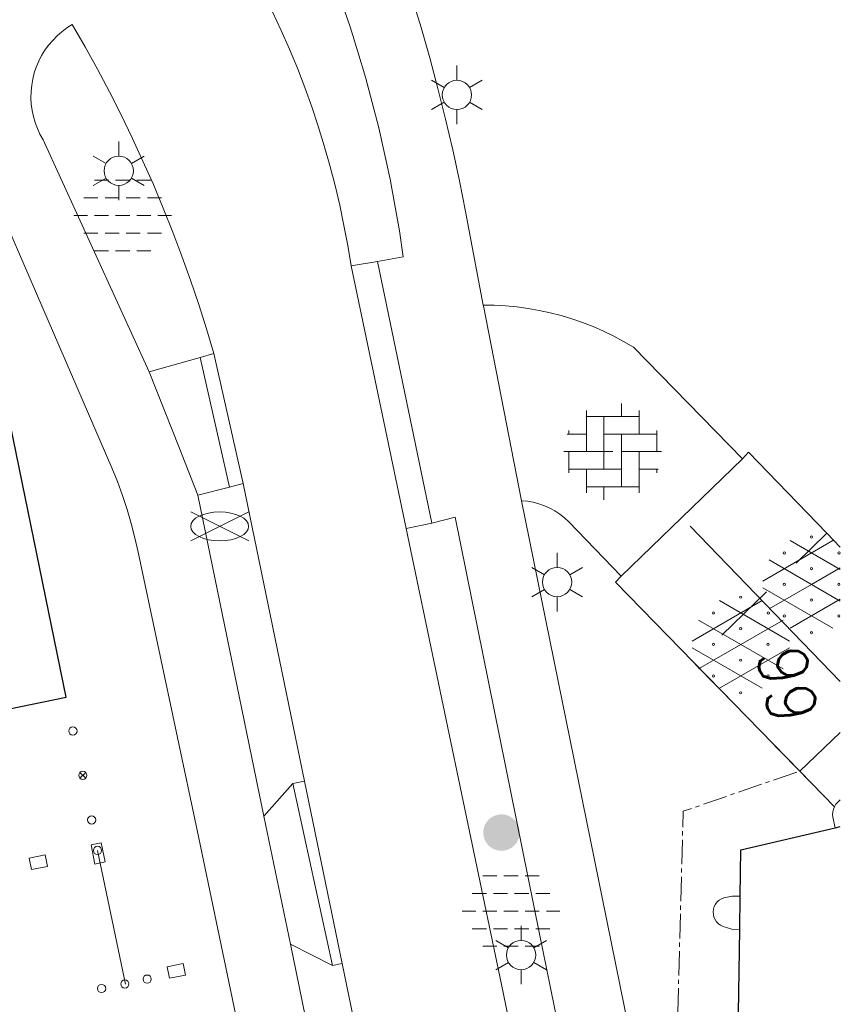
# Model space of a CAD drawing. Header units: metres. Extents: x 118656 to 118796, y 483654 to 483738.
# Tile 4 of 15: x 118710 to 118735, y 483689 to 483719. Entities that reach past the tile are written whole.
import ezdxf
from ezdxf.enums import TextEntityAlignment as Align

# ---------------------------------------------------------------- set-up
doc = ezdxf.new("R2010")
doc.units = ezdxf.units.M
doc.header["$MEASUREMENT"] = 0
doc.linetypes.add('DGN Style 2', pattern=[3.180526, 1.908315, -1.27221])
doc.linetypes.add('hek', pattern=[1.14, 0.75, -0.13, 0.13, -0.13])
for name, color, linetype, lineweight in [('Baakschild', 7, 'Continuous', 0), ('Barrier', 7, 'Continuous', 0), ('Kader', 7, 'Continuous', 0), ('Level 17', 7, 'Continuous', 0), ('Level 21', 7, 'Continuous', 0), ('Level 22', 7, 'Continuous', 0), ('Level 23', 7, 'Continuous', 0), ('Level 50', 7, 'Continuous', 0), ('Oml_ voetganger', 7, 'Continuous', 0), ('Omleiding fiets', 7, 'Continuous', 0), ('Omleiding OV', 7, 'Continuous', 0), ('Werkterrein', 7, 'Continuous', 0)]:
    doc.layers.add(name, color=color, linetype=linetype, lineweight=lineweight)
doc.styles.add('Style-STANDARD', font='STANDARD.shx')

# ---------------------------------------------------------------- blocks, each defined once
blk = doc.blocks.new('OVERH')
at = {"layer": 'Barrier', "color": 7, "linetype": 'Continuous', "lineweight": 0}
for p, q in [((-0.811, 0), (-0.811, 1.262)), ((0.272, 1.082), (0.272, 1.475)), ((0.812, 0.541), (0.812, 1.261)), ((-0.811, 1.082), (0.812, 1.082)), ((-0.27, -0.541), (-0.27, 1.082)), ((-1.352, 0.541), (-1.352, 0.649)), ((1.354, 0), (1.354, 0.647)), ((-1.399, 0.541), (-0.811, 0.541)), ((-0.27, 0.541), (1.354, 0.541)), ((0.271, -1.082), (0.271, 0.541)), ((-1.5, 0), (0, 0)), ((-1.352, -0.649), (-1.352, 0)), ((0.271, 0), (1.5, 0)), ((0.812, -1.261), (0.812, 0)), ((-1.352, -0.541), (0.271, -0.541)), ((-0.811, -1.262), (-0.811, -0.541)), ((0.812, -0.541), (1.399, -0.541)), ((1.354, -0.647), (1.354, -0.541)), ((-0.811, -1.082), (0.812, -1.082)), ((-0.269, -1.476), (-0.269, -1.082))]:
    blk.add_line(p, q, dxfattribs=at)
blk = doc.blocks.new('ONVERH')
at = {"layer": 'Barrier', "color": 7, "linetype": 'Continuous', "lineweight": 0}
for p, q in [((-0.856, 1.082), (-0.422, 1.082)), ((-0.206, 1.082), (0.227, 1.082)), ((0.444, 1.082), (0.877, 1.082)), ((-1.18, 0.54), (-0.747, 0.54)), ((-0.531, 0.54), (-0.097, 0.54)), ((0.119, 0.54), (0.552, 0.54)), ((0.769, 0.54), (1.202, 0.54)), ((-1.491, -0.001), (-1.072, -0.001)), ((-0.856, -0.001), (-0.422, -0.001)), ((-0.206, -0.001), (0.227, -0.001)), ((0.444, -0.001), (0.877, -0.001)), ((1.094, -0.001), (1.509, -0.001)), ((-1.18, -0.543), (-0.747, -0.543)), ((-1.18, -0.543), (-0.747, -0.543)), ((-0.531, -0.543), (-0.097, -0.543)), ((0.119, -0.543), (0.552, -0.543)), ((0.769, -0.543), (1.202, -0.543)), ((-0.856, -1.084), (-0.422, -1.084)), ((-0.206, -1.084), (0.227, -1.084)), ((0.444, -1.084), (0.877, -1.084))]:
    blk.add_line(p, q, dxfattribs=at)
blk = doc.blocks.new('GVERH')
at = {"layer": 'Barrier', "color": 7, "linetype": 'Continuous', "lineweight": 0}
for p, q in [((-1.496, 0.104), (0.659, 1.348)), ((-0.658, 1.348), (1.497, 0.104)), ((-1.299, 0.75), (1.299, -0.75)), ((0, 0), (1.299, 0.75)), ((-1.299, -0.75), (0, 0)), ((-1.496, -0.103), (0.659, -1.347)), ((-0.658, -1.347), (1.497, -0.103))]:
    blk.add_line(p, q, dxfattribs=at)
for centre in [(0, 1.452), (-0.838, 0.968), (0.846, 0.968), (0, 0.484), (-0.838, 0), (0.838, 0), (0, -0.483), (-0.838, -0.967), (0.838, -0.967), (0, -1.486)]:
    blk.add_circle(centre, 0.035, dxfattribs=at)
blk = doc.blocks.new('BRPIJP')
at = {"layer": 'Omleiding fiets', "color": 7, "linetype": 'Continuous', "lineweight": 0}
for p, q in [((-0.89, -0.445), (0.891, 0.445)), ((-0.89, 0.445), (0.891, -0.445))]:
    blk.add_line(p, q, dxfattribs=at)
blk.add_ellipse((0, -0.002), major_axis=(0.89, 0), ratio=0.5, dxfattribs=at)
blk = doc.blocks.new('BOOM')
at = {"layer": 'Oml_ voetganger', "linetype": 'Continuous', "lineweight": 0}
h = blk.add_hatch(color=7, dxfattribs=at)
edge = h.paths.add_edge_path()
edge.add_arc((0, 0), 0.56, 0, 360)
blk = doc.blocks.new('LANTPL')
at = {"layer": 'Level 50', "color": 7, "linetype": 'Continuous', "lineweight": 13}
for p, q in [((0, 0.45), (0, 0.9)), ((-0.39, 0.225), (-0.78, 0.45)), ((0.779, 0.45), (0.389, 0.225)), ((-0.39, -0.225), (-0.78, -0.45)), ((0.779, -0.45), (0.389, -0.225)), ((0, -0.9), (0, -0.45))]:
    blk.add_line(p, q, dxfattribs=at)
blk.add_circle((0, 0), 0.45, dxfattribs=at)

msp = doc.modelspace()

# ---------------------------------------------------------------- linework, layer by layer
at = {"layer": 'Barrier', "color": 7, "linetype": 'Continuous', "lineweight": 0}
for p, q in [((118732.815, 483701.634), (118734.97, 483702.878)), ((118733.653, 483702.878), (118735.195, 483701.9879)), ((118733.012, 483702.28), (118735.195, 483701.0196)), ((118734.311, 483701.53), (118735.195, 483702.0404)), ((118733.012, 483700.78), (118734.311, 483701.53)), ((118732.815, 483701.427), (118734.97, 483700.183)), ((118733.653, 483700.183), (118735.195, 483701.0731))]:
    msp.add_line(p, q, dxfattribs=at)
for centre in [(118734.3115, 483702.9822), (118733.4735, 483702.4982), (118735.1575, 483702.4982), (118734.3115, 483702.0142), (118733.4735, 483701.5302), (118735.1495, 483701.5302), (118734.3115, 483701.0472), (118733.4735, 483700.5632), (118735.1495, 483700.5632), (118734.3115, 483700.0442)]:
    msp.add_circle(centre, 0.035, dxfattribs=at)
at = {"layer": 'Kader', "color": 1, "lineweight": 13}
msp.add_line((118712.3922, 483693.3594), (118713.2487, 483689.2516), dxfattribs=at)
at = {"layer": 'Kader', "color": 7, "linetype": 'Continuous', "lineweight": 30}
for p, q in [((118732.106, 483690.935), (118732.119, 483691.952)), ((118732.072, 483688.358), (118732.106, 483690.935))]:
    msp.add_line(p, q, dxfattribs=at)
at = {"layer": 'Kader', "color": 7, "linetype": 'Continuous', "lineweight": 30, "flags": 128}
for points in [[(118700.879, 483695.899), (118711.428, 483698.068), (118709.263, 483708.617), (118699.078, 483706.531), (118698.038, 483711.626), (118687.846, 483709.546), (118686.805, 483714.641), (118676.222, 483712.479)], [(118732.119, 483691.952), (118732.138, 483693.375), (118735.041, 483694.059)], [(118735.041, 483694.059), (118735.195, 483694.0952)]]:
    msp.add_lwpolyline(points, dxfattribs=at)
at = {"layer": 'Level 17', "color": 7, "linetype": 'Continuous', "lineweight": 0}
for p, q in [((118720.985, 483711.449), (118720.175, 483711.313)), ((118721.868, 483703.244), (118720.175, 483711.313)), ((118720.985, 483711.449), (118722.658, 483703.413)), ((118715.543, 483708.501), (118713.977, 483708.059)), ((118715.962, 483708.619), (118715.543, 483708.501)), ((118716.448, 483704.52), (118715.543, 483708.501)), ((118715.962, 483708.619), (118716.867, 483704.625)), ((118732.192, 483705.387), (118728.473, 483701.787)), ((118715.468, 483704.274), (118716.448, 483704.52)), ((118716.448, 483704.52), (118716.867, 483704.625)), ((118716.867, 483704.625), (118718.749, 483695.492)), ((118715.468, 483704.274), (118717.502, 483694.41)), ((118721.868, 483703.244), (118722.658, 483703.413)), ((118735.195, 483702.6747), (118734.782, 483703.101)), ((118730.695, 483699.133), (118733.949, 483695.797)), ((118711.8531, 483695.7565), (118712.0327, 483695.577)), ((118712.0327, 483695.7565), (118711.8531, 483695.577)), ((118733.949, 483695.797), (118735.014, 483694.701)), ((118718.392, 483695.418), (118718.749, 483695.492)), ((118718.749, 483695.492), (118719.904, 483689.885)), ((118717.502, 483694.41), (118718.392, 483695.418)), ((118718.392, 483695.418), (118719.609, 483689.824)), ((118717.502, 483694.41), (118718.315, 483690.477)), ((118719.609, 483689.824), (118718.315, 483690.477)), ((118719.904, 483689.885), (118719.609, 483689.824))]:
    msp.add_line(p, q, dxfattribs=at)
at = {"layer": 'Level 17', "color": 7, "linetype": 'Continuous', "lineweight": 0, "flags": 128}
for points in [[(118724.227, 483710.106), (118723.692, 483712.978), (118723.501, 483713.929), (118723.296, 483714.877), (118723.076, 483715.821), (118722.841, 483716.762), (118722.591, 483717.699), (118722.326, 483718.631), (118722.047, 483719.56), (118721.753, 483720.484), (118721.444, 483721.404), (118721.122, 483722.318), (118720.784, 483723.227), (118720.433, 483724.131), (118719.886, 483724.978)], [(118717.643, 483724.626), (118717.658, 483724.606), (118718.02, 483723.885), (118718.368, 483723.156), (118718.701, 483722.421), (118719.019, 483721.679), (118719.323, 483720.931), (118719.612, 483720.178), (118719.885, 483719.419), (118720.144, 483718.654), (118720.388, 483717.885), (118720.616, 483717.11), (118720.829, 483716.332), (118721.026, 483715.549), (118721.208, 483714.763), (118721.374, 483713.973), (118721.525, 483713.18), (118721.66, 483712.384), (118721.779, 483711.586), (118720.985, 483711.449)], [(118720.175, 483711.313), (118720.074, 483711.935), (118719.959, 483712.555), (118719.829, 483713.172), (118719.685, 483713.785), (118719.527, 483714.395), (118719.355, 483715.002), (118719.169, 483715.604), (118718.969, 483716.201), (118718.756, 483716.794), (118718.528, 483717.382), (118718.288, 483717.965), (118718.033, 483718.541), (118717.766, 483719.112), (118717.485, 483719.676), (118717.191, 483720.234), (118716.885, 483720.784), (118716.566, 483721.328), (118716.234, 483721.864), (118715.89, 483722.392), (118715.534, 483722.912), (118715.261, 483723.295)], [(118713.977, 483708.059), (118710.721, 483715.188), (118710.627, 483715.357), (118710.546, 483715.532), (118710.478, 483715.713), (118710.424, 483715.899), (118710.385, 483716.088), (118710.36, 483716.28), (118710.349, 483716.473), (118710.353, 483716.666), (118710.372, 483716.859), (118710.405, 483717.049), (118710.452, 483717.236), (118710.514, 483717.42), (118710.589, 483717.598), (118710.678, 483717.77), (118710.779, 483717.934), (118710.892, 483718.091), (118711.017, 483718.238), (118711.153, 483718.376), (118711.299, 483718.503), (118711.454, 483718.618), (118711.617, 483718.722), (118712.01, 483718.04), (118712.391, 483717.35), (118712.76, 483716.654), (118713.116, 483715.952), (118713.459, 483715.243), (118713.789, 483714.528), (118714.107, 483713.807), (118714.412, 483713.081), (118714.703, 483712.349), (118714.982, 483711.612), (118715.247, 483710.871), (118715.499, 483710.124), (118715.737, 483709.374), (118715.962, 483708.619)], [(118708.918, 483714.156), (118712.836, 483705.11), (118713.004, 483704.689), (118713.159, 483704.263), (118713.3, 483703.833), (118713.428, 483703.398), (118713.542, 483702.96), (118713.643, 483702.518), (118715.45, 483693.98), (118716.276, 483690.013), (118717.581, 483683.774)], [(118724.227, 483710.106), (118724.574, 483710.102), (118724.92, 483710.083), (118725.265, 483710.051), (118725.609, 483710.006), (118725.951, 483709.946), (118726.289, 483709.873), (118726.625, 483709.786), (118726.957, 483709.686), (118727.285, 483709.573), (118727.608, 483709.447), (118727.926, 483709.308), (118728.238, 483709.157), (118728.543, 483708.993), (118728.842, 483708.817), (118732.192, 483705.387)], [(118725.413, 483704.1), (118724.238, 483710.084), (118724.227, 483710.106)], [(118713.977, 483708.059), (118714.9, 483705.732), (118715.468, 483704.274)], [(118728.473, 483701.787), (118726.859, 483703.455), (118726.727, 483703.577), (118726.585, 483703.688), (118726.435, 483703.787), (118726.278, 483703.874), (118726.113, 483703.947), (118725.943, 483704.007), (118725.769, 483704.052), (118725.592, 483704.083), (118725.413, 483704.1)], [(118725.413, 483704.1), (118728.024, 483691.205), (118730.305, 483679.973), (118735.195, 483655.8892)], [(118722.658, 483703.413), (118723.37, 483703.592), (118725.947, 483690.846), (118728.287, 483679.386), (118733.1595, 483655.52)], [(118731.715, 483655.52), (118726.897, 483678.981), (118724.841, 483688.994), (118721.868, 483703.244)], [(118718.315, 483690.477), (118721.019, 483677.271), (118725.4719, 483655.52)], [(118726.9857, 483655.52), (118722.419, 483677.679), (118719.904, 483689.885)]]:
    msp.add_lwpolyline(points, dxfattribs=at)
at = {"layer": 'Level 17', "color": 7, "linetype": 'Continuous', "lineweight": 13, "flags": 128}
for points in [[(118712.3151, 483692.9413), (118712.626, 483693.0052), (118712.5044, 483693.5966), (118712.1935, 483693.5327), (118712.3151, 483692.9413)], [(118710.2979, 483693.1237), (118710.7876, 483693.2244), (118710.8604, 483692.8703), (118710.3707, 483692.7696), (118710.2979, 483693.1237)], [(118714.5302, 483689.7872), (118715.0199, 483689.8879), (118715.0927, 483689.5338), (118714.603, 483689.4332), (118714.5302, 483689.7872)]]:
    msp.add_lwpolyline(points, close=True, dxfattribs=at)
at = {"layer": 'Level 17', "color": 7, "linetype": 'Continuous', "lineweight": 0}
for centre in [(118711.6374, 483697.0293), (118711.9429, 483695.6668), (118712.215, 483694.2971), (118712.3922, 483693.3594), (118713.9173, 483689.4075), (118712.5182, 483689.1198), (118713.2314, 483689.2591)]:
    msp.add_circle(centre, 0.127, dxfattribs=at)
at = {"layer": 'Level 21', "color": 7, "linetype": 'Continuous', "lineweight": 0, "flags": 128}
for points in [[(118735.014, 483694.701), (118735.059, 483694.777), (118735.115, 483694.846), (118735.181, 483694.904), (118735.195, 483694.913)], [(118735.041, 483694.059), (118734.967, 483694.377), (118734.96, 483694.46), (118734.966, 483694.542), (118734.984, 483694.623), (118735.014, 483694.701)], [(118732.119, 483691.952), (118731.872, 483691.955), (118731.624, 483691.907), (118731.547, 483691.876), (118731.477, 483691.833), (118731.416, 483691.777), (118731.366, 483691.712), (118731.327, 483691.638), (118731.303, 483691.559), (118731.293, 483691.477), (118731.298, 483691.395), (118731.317, 483691.315), (118731.35, 483691.239), (118731.396, 483691.17), (118731.453, 483691.111), (118731.52, 483691.063), (118731.595, 483691.027), (118731.862, 483690.938), (118732.106, 483690.935)]]:
    msp.add_lwpolyline(points, dxfattribs=at)
at = {"layer": 'Level 22', "color": 7, "linetype": 'Continuous', "lineweight": 0}
for p, q in [((118735.195, 483698.5446), (118730.583, 483703.319)), ((118735.195, 483696.9853), (118733.949, 483695.797))]:
    msp.add_line(p, q, dxfattribs=at)
at = {"layer": 'Level 22', "color": 7, "linetype": 'Continuous', "lineweight": 0, "flags": 128}
for points in [[(118732.192, 483705.387), (118732.372, 483705.588), (118734.782, 483703.101)], [(118730.695, 483699.133), (118728.294, 483701.596), (118728.473, 483701.787)]]:
    msp.add_lwpolyline(points, dxfattribs=at)
at = {"layer": 'Level 23', "color": 7, "linetype": 'hek', "lineweight": 0, "flags": 128}
msp.add_lwpolyline([(118735.195, 483679.213), (118730.082, 483683.96), (118730.372, 483694.563), (118733.949, 483695.797)], dxfattribs=at)
at = {"layer": 'Werkterrein', "color": 7, "linetype": 'DGN Style 2', "lineweight": 0, "flags": 128}
msp.add_lwpolyline([(118735.195, 483702.6746), (118734.782, 483703.101), (118730.695, 483699.133), (118735.014, 483694.701)], dxfattribs=at)

# ---------------------------------------------------------------- block references
at = {"layer": 'Barrier', "color": 7, "linetype": 'Continuous', "lineweight": 0}
for name, p in [('ONVERH', (118713.155, 483712.858)), ('OVERH', (118728.21, 483705.608)), ('GVERH', (118732.14, 483699.686)), ('ONVERH', (118725.077, 483691.499))]:
    msp.add_blockref(name, p, dxfattribs=at)
at = {"layer": 'Level 50', "color": 7, "linetype": 'Continuous', "lineweight": 13}
for p in [(118723.425, 483716.562), (118713.044, 483714.232), (118726.501, 483701.603), (118725.396, 483690.148)]:
    msp.add_blockref('LANTPL', p, dxfattribs=at)
at = {"layer": 'Oml_ voetganger', "color": 7, "linetype": 'Continuous', "lineweight": 0}
msp.add_blockref('BOOM', (118724.793, 483693.909), dxfattribs=at)
at = {"layer": 'Omleiding fiets', "color": 7, "linetype": 'Continuous', "lineweight": 0}
msp.add_blockref('BRPIJP', (118716.143, 483703.315), dxfattribs=at)

# ---------------------------------------------------------------- texts
at = {"layer": 'Baakschild', "color": 7, "linetype": 'Continuous', "lineweight": 0, "style": 'Style-STANDARD'}
msp.add_text('99', height=1.5, rotation=281.65, dxfattribs=at).set_placement((118733.3385, 483699.5984), align=Align.MIDDLE_LEFT)
at = {"layer": 'Omleiding OV', "color": 7, "linetype": 'Continuous', "lineweight": 0, "style": 'Style-STANDARD'}
msp.add_text('BURGERWEESHUISPAD', height=1.999998, rotation=281.63, dxfattribs=at).set_placement((118725.2961, 483674.7259), align=Align.MIDDLE_CENTER)

doc.saveas('drawing.dxf')
